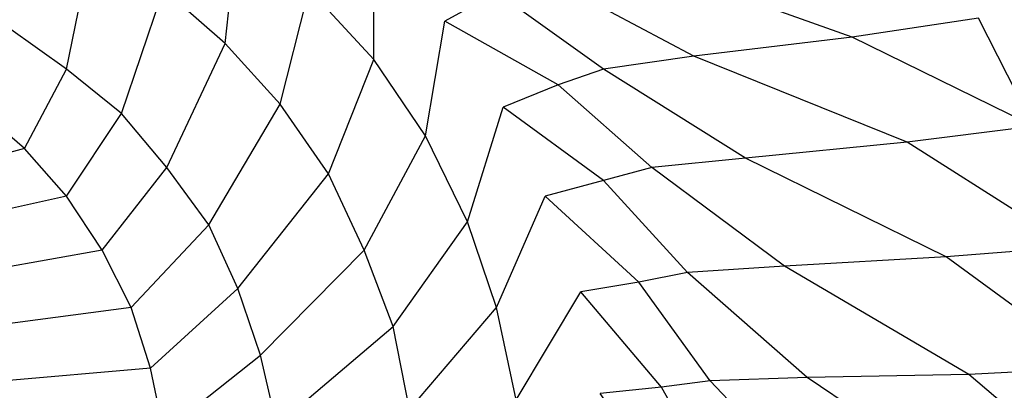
# Model space of a CAD drawing. Extents: x 0 to 1.9, y 0 to 0.8.
# Tile 13 of 15: x 1.38 to 1.71, y 0.43 to 0.56. Entities that reach past the tile are written whole.
import ezdxf

# ---------------------------------------------------------------- set-up
doc = ezdxf.new("R2010")
doc.units = 0
doc.layers.add('L2_CETUS_BQ190CEU7V_WANNE___REP', color=7, linetype='CONTINUOUS')

msp = doc.modelspace()

# ---------------------------------------------------------------- linework, layer by layer
at = {"layer": 'L2_CETUS_BQ190CEU7V_WANNE___REP', "color": 8}
for points, invisible_edges in [([(1.37886, 0.555733, 0.148), (1.38211, 0.596267, 0.16), (1.40709, 0.584533, 0.16), (1.37886, 0.555733, 0.148)], 14), ([(1.45594, 0.589867, 0.175), (1.4516, 0.5504, 0.16), (1.43097, 0.568533, 0.16), (1.45594, 0.589867, 0.175)], 13), ([(1.4516, 0.5504, 0.16), (1.45594, 0.589867, 0.175), (1.47983, 0.568533, 0.175), (1.4516, 0.5504, 0.16)], 14), ([(1.66223, 0.552533, 0.48), (1.58731, 0.5792, 0.38), (1.63943, 0.586667, 0.48), (1.66223, 0.552533, 0.48)], 14), ([(1.63943, 0.586667, 0.48), (1.70457, 0.558933, 0.53), (1.66223, 0.552533, 0.48), (1.63943, 0.586667, 0.48)], 13), ([(1.40709, 0.584533, 0.16), (1.3984, 0.541867, 0.148), (1.37886, 0.555733, 0.148), (1.40709, 0.584533, 0.16)], 13), ([(1.3984, 0.541867, 0.148), (1.40709, 0.584533, 0.16), (1.43097, 0.568533, 0.16), (1.3984, 0.541867, 0.148)], 14), ([(1.50154, 0.583467, 0.195), (1.50154, 0.545067, 0.175), (1.47983, 0.568533, 0.175), (1.50154, 0.583467, 0.195)], 13), ([(1.50154, 0.583467, 0.195), (1.5428, 0.567467, 0.225), (1.52543, 0.557867, 0.195), (1.50154, 0.583467, 0.195)], 13), ([(1.50154, 0.545067, 0.175), (1.50154, 0.583467, 0.195), (1.52543, 0.557867, 0.195), (1.50154, 0.545067, 0.175)], 14), ([(1.60903, 0.546133, 0.38), (1.55691, 0.573867, 0.28), (1.58731, 0.5792, 0.38), (1.60903, 0.546133, 0.38)], 14), ([(1.58731, 0.5792, 0.38), (1.66223, 0.552533, 0.48), (1.60903, 0.546133, 0.38), (1.58731, 0.5792, 0.38)], 13), ([(1.57863, 0.541867, 0.28), (1.5428, 0.567467, 0.225), (1.55691, 0.573867, 0.28), (1.57863, 0.541867, 0.28)], 14), ([(1.55691, 0.573867, 0.28), (1.60903, 0.546133, 0.38), (1.57863, 0.541867, 0.28), (1.55691, 0.573867, 0.28)], 13), ([(1.43097, 0.568533, 0.16), (1.41686, 0.526933, 0.148), (1.3984, 0.541867, 0.148), (1.43097, 0.568533, 0.16)], 13), ([(1.41686, 0.526933, 0.148), (1.43097, 0.568533, 0.16), (1.4516, 0.5504, 0.16), (1.41686, 0.526933, 0.148)], 14), ([(1.47983, 0.568533, 0.175), (1.47006, 0.530133, 0.16), (1.4516, 0.5504, 0.16), (1.47983, 0.568533, 0.175)], 13), ([(1.47006, 0.530133, 0.16), (1.47983, 0.568533, 0.175), (1.50154, 0.545067, 0.175), (1.47006, 0.530133, 0.16)], 14), ([(1.56343, 0.536533, 0.225), (1.52543, 0.557867, 0.195), (1.5428, 0.567467, 0.225), (1.56343, 0.536533, 0.225)], 14), ([(1.5428, 0.567467, 0.225), (1.57863, 0.541867, 0.28), (1.56343, 0.536533, 0.225), (1.5428, 0.567467, 0.225)], 13), ([(1.73714, 0.565333, 0.559), (1.72303, 0.522667, 0.53), (1.70457, 0.558933, 0.53), (1.73714, 0.565333, 0.559)], 13), ([(1.72303, 0.522667, 0.53), (1.66223, 0.552533, 0.48), (1.70457, 0.558933, 0.53), (1.72303, 0.522667, 0.53)], 14), ([(1.368, 0.529067, 0.145), (1.37886, 0.555733, 0.148), (1.3984, 0.541867, 0.148), (1.368, 0.529067, 0.145)], 14), ([(1.52543, 0.557867, 0.195), (1.51891, 0.519467, 0.175), (1.50154, 0.545067, 0.175), (1.52543, 0.557867, 0.195)], 13), ([(1.51891, 0.519467, 0.175), (1.52543, 0.557867, 0.195), (1.54497, 0.529067, 0.195), (1.51891, 0.519467, 0.175)], 14), ([(1.52543, 0.557867, 0.195), (1.56343, 0.536533, 0.225), (1.54497, 0.529067, 0.195), (1.52543, 0.557867, 0.195)], 13), ([(1.68069, 0.517333, 0.48), (1.60903, 0.546133, 0.38), (1.66223, 0.552533, 0.48), (1.68069, 0.517333, 0.48)], 14), ([(1.66223, 0.552533, 0.48), (1.72303, 0.522667, 0.53), (1.68069, 0.517333, 0.48), (1.66223, 0.552533, 0.48)], 13), ([(1.4516, 0.5504, 0.16), (1.43206, 0.5088, 0.148), (1.41686, 0.526933, 0.148), (1.4516, 0.5504, 0.16)], 13), ([(1.43206, 0.5088, 0.148), (1.4516, 0.5504, 0.16), (1.47006, 0.530133, 0.16), (1.43206, 0.5088, 0.148)], 14), ([(1.6264, 0.512, 0.38), (1.57863, 0.541867, 0.28), (1.60903, 0.546133, 0.38), (1.6264, 0.512, 0.38)], 14), ([(1.60903, 0.546133, 0.38), (1.68069, 0.517333, 0.48), (1.6264, 0.512, 0.38), (1.60903, 0.546133, 0.38)], 13), ([(1.50154, 0.545067, 0.175), (1.48634, 0.506667, 0.16), (1.47006, 0.530133, 0.16), (1.50154, 0.545067, 0.175)], 13), ([(1.48634, 0.506667, 0.16), (1.50154, 0.545067, 0.175), (1.51891, 0.519467, 0.175), (1.48634, 0.506667, 0.16)], 14), ([(1.3984, 0.541867, 0.148), (1.38429, 0.5152, 0.145), (1.368, 0.529067, 0.145), (1.3984, 0.541867, 0.148)], 13), ([(1.38429, 0.5152, 0.145), (1.3984, 0.541867, 0.148), (1.41686, 0.526933, 0.148), (1.38429, 0.5152, 0.145)], 14), ([(1.59491, 0.5088, 0.28), (1.56343, 0.536533, 0.225), (1.57863, 0.541867, 0.28), (1.59491, 0.5088, 0.28)], 14), ([(1.57863, 0.541867, 0.28), (1.6264, 0.512, 0.38), (1.59491, 0.5088, 0.28), (1.57863, 0.541867, 0.28)], 13), ([(1.57863, 0.504533, 0.225), (1.54497, 0.529067, 0.195), (1.56343, 0.536533, 0.225), (1.57863, 0.504533, 0.225)], 14), ([(1.56343, 0.536533, 0.225), (1.59491, 0.5088, 0.28), (1.57863, 0.504533, 0.225), (1.56343, 0.536533, 0.225)], 13), ([(1.38429, 0.5152, 0.145), (0.95, 0.4, 0.145), (1.368, 0.529067, 0.145), (1.38429, 0.5152, 0.145)], 14), ([(1.47006, 0.530133, 0.16), (1.44617, 0.4896, 0.148), (1.43206, 0.5088, 0.148), (1.47006, 0.530133, 0.16)], 13), ([(1.44617, 0.4896, 0.148), (1.47006, 0.530133, 0.16), (1.48634, 0.506667, 0.16), (1.44617, 0.4896, 0.148)], 14), ([(1.54497, 0.529067, 0.195), (1.53303, 0.490667, 0.175), (1.51891, 0.519467, 0.175), (1.54497, 0.529067, 0.195)], 13), ([(1.53303, 0.490667, 0.175), (1.54497, 0.529067, 0.195), (1.55909, 0.4992, 0.195), (1.53303, 0.490667, 0.175)], 14), ([(1.54497, 0.529067, 0.195), (1.57863, 0.504533, 0.225), (1.55909, 0.4992, 0.195), (1.54497, 0.529067, 0.195)], 13), ([(1.41686, 0.526933, 0.148), (1.3984, 0.4992, 0.145), (1.38429, 0.5152, 0.145), (1.41686, 0.526933, 0.148)], 13), ([(1.3984, 0.4992, 0.145), (1.41686, 0.526933, 0.148), (1.43206, 0.5088, 0.148), (1.3984, 0.4992, 0.145)], 14), ([(1.73606, 0.482133, 0.53), (1.68069, 0.517333, 0.48), (1.72303, 0.522667, 0.53), (1.73606, 0.482133, 0.53)], 14), ([(1.51891, 0.519467, 0.175), (1.49829, 0.481067, 0.16), (1.48634, 0.506667, 0.16), (1.51891, 0.519467, 0.175)], 13), ([(1.49829, 0.481067, 0.16), (1.51891, 0.519467, 0.175), (1.53303, 0.490667, 0.175), (1.49829, 0.481067, 0.16)], 14), ([(1.69371, 0.478933, 0.48), (1.6264, 0.512, 0.38), (1.68069, 0.517333, 0.48), (1.69371, 0.478933, 0.48)], 14), ([(1.68069, 0.517333, 0.48), (1.73606, 0.482133, 0.53), (1.69371, 0.478933, 0.48), (1.68069, 0.517333, 0.48)], 13), ([(1.3984, 0.4992, 0.145), (0.95, 0.4, 0.145), (1.38429, 0.5152, 0.145), (1.3984, 0.4992, 0.145)], 14), ([(1.63943, 0.475733, 0.38), (1.59491, 0.5088, 0.28), (1.6264, 0.512, 0.38), (1.63943, 0.475733, 0.38)], 14), ([(1.6264, 0.512, 0.38), (1.69371, 0.478933, 0.48), (1.63943, 0.475733, 0.38), (1.6264, 0.512, 0.38)], 13), ([(1.43206, 0.5088, 0.148), (1.41034, 0.481067, 0.145), (1.3984, 0.4992, 0.145), (1.43206, 0.5088, 0.148)], 13), ([(1.41034, 0.481067, 0.145), (1.43206, 0.5088, 0.148), (1.44617, 0.4896, 0.148), (1.41034, 0.481067, 0.145)], 14), ([(1.48634, 0.506667, 0.16), (1.45594, 0.468267, 0.148), (1.44617, 0.4896, 0.148), (1.48634, 0.506667, 0.16)], 13), ([(1.45594, 0.468267, 0.148), (1.48634, 0.506667, 0.16), (1.49829, 0.481067, 0.16), (1.45594, 0.468267, 0.148)], 14), ([(1.60686, 0.4736, 0.28), (1.57863, 0.504533, 0.225), (1.59491, 0.5088, 0.28), (1.60686, 0.4736, 0.28)], 14), ([(1.59491, 0.5088, 0.28), (1.63943, 0.475733, 0.38), (1.60686, 0.4736, 0.28), (1.59491, 0.5088, 0.28)], 13), ([(1.59057, 0.4704, 0.225), (1.55909, 0.4992, 0.195), (1.57863, 0.504533, 0.225), (1.59057, 0.4704, 0.225)], 14), ([(1.57863, 0.504533, 0.225), (1.60686, 0.4736, 0.28), (1.59057, 0.4704, 0.225), (1.57863, 0.504533, 0.225)], 13), ([(1.41034, 0.481067, 0.145), (0.95, 0.4, 0.145), (1.3984, 0.4992, 0.145), (1.41034, 0.481067, 0.145)], 14), ([(1.55909, 0.4992, 0.195), (1.5428, 0.461867, 0.175), (1.53303, 0.490667, 0.175), (1.55909, 0.4992, 0.195)], 13), ([(1.5428, 0.461867, 0.175), (1.55909, 0.4992, 0.195), (1.57103, 0.4672, 0.195), (1.5428, 0.461867, 0.175)], 14), ([(1.55909, 0.4992, 0.195), (1.59057, 0.4704, 0.225), (1.57103, 0.4672, 0.195), (1.55909, 0.4992, 0.195)], 13), ([(1.44617, 0.4896, 0.148), (1.42011, 0.461867, 0.145), (1.41034, 0.481067, 0.145), (1.44617, 0.4896, 0.148)], 13), ([(1.42011, 0.461867, 0.145), (1.44617, 0.4896, 0.148), (1.45594, 0.468267, 0.148), (1.42011, 0.461867, 0.145)], 14), ([(1.53303, 0.490667, 0.175), (1.50806, 0.455467, 0.16), (1.49829, 0.481067, 0.16), (1.53303, 0.490667, 0.175)], 13), ([(1.50806, 0.455467, 0.16), (1.53303, 0.490667, 0.175), (1.5428, 0.461867, 0.175), (1.50806, 0.455467, 0.16)], 14), ([(1.42011, 0.461867, 0.145), (0.95, 0.4, 0.145), (1.41034, 0.481067, 0.145), (1.42011, 0.461867, 0.145)], 14), ([(1.49829, 0.481067, 0.16), (1.46354, 0.445867, 0.148), (1.45594, 0.468267, 0.148), (1.49829, 0.481067, 0.16)], 13), ([(1.46354, 0.445867, 0.148), (1.49829, 0.481067, 0.16), (1.50806, 0.455467, 0.16), (1.46354, 0.445867, 0.148)], 14), ([(1.74474, 0.4416, 0.53), (1.69371, 0.478933, 0.48), (1.73606, 0.482133, 0.53), (1.74474, 0.4416, 0.53)], 14), ([(1.70131, 0.439467, 0.48), (1.63943, 0.475733, 0.38), (1.69371, 0.478933, 0.48), (1.70131, 0.439467, 0.48)], 14), ([(1.69371, 0.478933, 0.48), (1.74474, 0.4416, 0.53), (1.70131, 0.439467, 0.48), (1.69371, 0.478933, 0.48)], 13), ([(1.61446, 0.437333, 0.28), (1.59057, 0.4704, 0.225), (1.60686, 0.4736, 0.28), (1.61446, 0.437333, 0.28)], 14), ([(1.64703, 0.4384, 0.38), (1.60686, 0.4736, 0.28), (1.63943, 0.475733, 0.38), (1.64703, 0.4384, 0.38)], 14), ([(1.60686, 0.4736, 0.28), (1.64703, 0.4384, 0.38), (1.61446, 0.437333, 0.28), (1.60686, 0.4736, 0.28)], 13), ([(1.63943, 0.475733, 0.38), (1.70131, 0.439467, 0.48), (1.64703, 0.4384, 0.38), (1.63943, 0.475733, 0.38)], 13), ([(1.59817, 0.4352, 0.225), (1.57103, 0.4672, 0.195), (1.59057, 0.4704, 0.225), (1.59817, 0.4352, 0.225)], 14), ([(1.59057, 0.4704, 0.225), (1.61446, 0.437333, 0.28), (1.59817, 0.4352, 0.225), (1.59057, 0.4704, 0.225)], 13), ([(1.45594, 0.468267, 0.148), (1.42663, 0.4416, 0.145), (1.42011, 0.461867, 0.145), (1.45594, 0.468267, 0.148)], 13), ([(1.42663, 0.4416, 0.145), (1.45594, 0.468267, 0.148), (1.46354, 0.445867, 0.148), (1.42663, 0.4416, 0.145)], 14), ([(1.57103, 0.4672, 0.195), (1.54931, 0.430933, 0.175), (1.5428, 0.461867, 0.175), (1.57103, 0.4672, 0.195)], 13), ([(1.54931, 0.430933, 0.175), (1.57103, 0.4672, 0.195), (1.57754, 0.433067, 0.195), (1.54931, 0.430933, 0.175)], 14), ([(1.57103, 0.4672, 0.195), (1.59817, 0.4352, 0.225), (1.57754, 0.433067, 0.195), (1.57103, 0.4672, 0.195)], 13), ([(1.42663, 0.4416, 0.145), (0.95, 0.4, 0.145), (1.42011, 0.461867, 0.145), (1.42663, 0.4416, 0.145)], 14), ([(1.5428, 0.461867, 0.175), (1.51349, 0.427733, 0.16), (1.50806, 0.455467, 0.16), (1.5428, 0.461867, 0.175)], 13), ([(1.51349, 0.427733, 0.16), (1.5428, 0.461867, 0.175), (1.54931, 0.430933, 0.175), (1.51349, 0.427733, 0.16)], 14), ([(1.50806, 0.455467, 0.16), (1.46897, 0.4224, 0.148), (1.46354, 0.445867, 0.148), (1.50806, 0.455467, 0.16)], 13), ([(1.46897, 0.4224, 0.148), (1.50806, 0.455467, 0.16), (1.51349, 0.427733, 0.16), (1.46897, 0.4224, 0.148)], 14), ([(1.46354, 0.445867, 0.148), (1.43097, 0.420267, 0.145), (1.42663, 0.4416, 0.145), (1.46354, 0.445867, 0.148)], 13), ([(1.43097, 0.420267, 0.145), (1.46354, 0.445867, 0.148), (1.46897, 0.4224, 0.148), (1.43097, 0.420267, 0.145)], 14), ([(1.43097, 0.420267, 0.145), (0.95, 0.4, 0.145), (1.42663, 0.4416, 0.145), (1.43097, 0.420267, 0.145)], 14), ([(1.748, 0.4, 0.53), (1.70131, 0.439467, 0.48), (1.74474, 0.4416, 0.53), (1.748, 0.4, 0.53)], 14), ([(1.61771, 0.4, 0.28), (1.59817, 0.4352, 0.225), (1.61446, 0.437333, 0.28), (1.61771, 0.4, 0.28)], 14), ([(1.65029, 0.4, 0.38), (1.61446, 0.437333, 0.28), (1.64703, 0.4384, 0.38), (1.65029, 0.4, 0.38)], 14), ([(1.61446, 0.437333, 0.28), (1.65029, 0.4, 0.38), (1.61771, 0.4, 0.28), (1.61446, 0.437333, 0.28)], 13), ([(1.70457, 0.4, 0.48), (1.64703, 0.4384, 0.38), (1.70131, 0.439467, 0.48), (1.70457, 0.4, 0.48)], 14), ([(1.64703, 0.4384, 0.38), (1.70457, 0.4, 0.48), (1.65029, 0.4, 0.38), (1.64703, 0.4384, 0.38)], 13), ([(1.70131, 0.439467, 0.48), (1.748, 0.4, 0.53), (1.70457, 0.4, 0.48), (1.70131, 0.439467, 0.48)], 13), ([(1.60143, 0.4, 0.225), (1.57754, 0.433067, 0.195), (1.59817, 0.4352, 0.225), (1.60143, 0.4, 0.225)], 14), ([(1.59817, 0.4352, 0.225), (1.61771, 0.4, 0.28), (1.60143, 0.4, 0.225), (1.59817, 0.4352, 0.225)], 13)]:
    msp.add_3dface(points, dxfattribs=dict(at, invisible_edges=invisible_edges))

doc.saveas('drawing.dxf')
